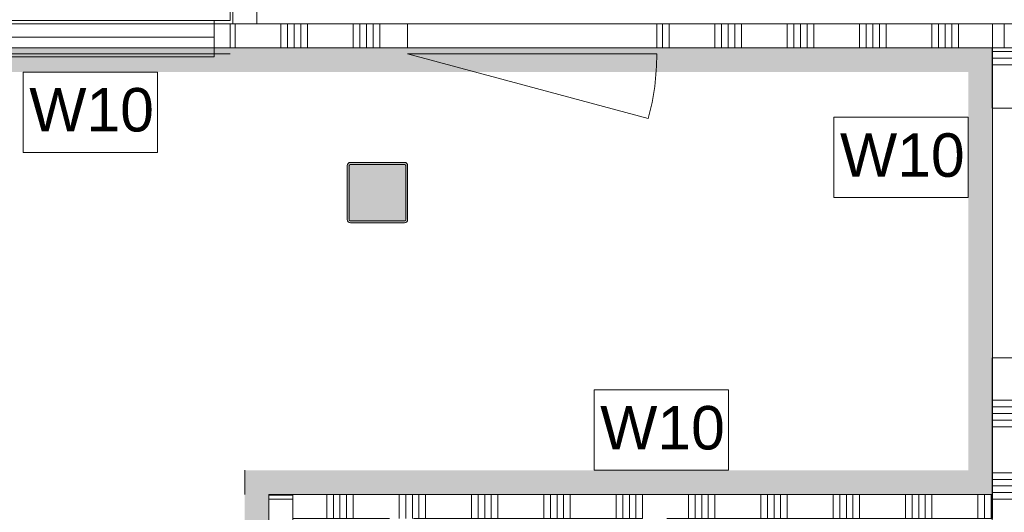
# Model space of a CAD drawing. Header units: millimetres. Extents: x -409 to 257590, y -7786 to 67330.
# Tile 136 of 210: x 15417 to 19500, y 54436 to 56477. Entities that reach past the tile are written whole.
import ezdxf

# ---------------------------------------------------------------- set-up
doc = ezdxf.new("R2010")
doc.units = ezdxf.units.MM
doc.header["$MEASUREMENT"] = 0
for name, color, linetype in [('Info Wandafwerking aanduiding', 7, 'Continuous'), ('Info Wandafwerking aanduiding Doorsnede-arcering', 7, 'Continuous'), ('New_22 NC Binnenwanden', 7, 'Continuous'), ('New_22 NC Binnenwanden Deuren', 7, 'Continuous'), ('New_22 NC Binnenwanden Doorsnede-arcering', 7, 'Continuous'), ('New_22 NC Binnenwanden Laagscheidingslijnen', 7, 'Continuous'), ('New_22 NC Binnenwanden Ramen', 7, 'Continuous'), ('New_Z Ruimtefuncties Zone omranding', 7, 'Continuous'), ('S-COLS-____-OTLN.RVT S', 7, 'Continuous'), ('S-COLS-____-OTLN.RVT S 2D arcering', 7, 'Continuous')]:
    doc.layers.add(name, color=color, linetype=linetype)
doc.styles.add('GENERATED_STYLE_1', font='txt')

# ---------------------------------------------------------------- blocks, each defined once
blk = doc.blocks.new('*X400')
at = {"layer": 'New_22 NC Binnenwanden Doorsnede-arcering', "color": 254, "linetype": 'Continuous', "lineweight": 0, "true_color": 0xe9ebeb}
blk.add_line((18000, 54410), (18000, 54510), dxfattribs=at)
blk = doc.blocks.new('*X401')
at = {"layer": 'New_22 NC Binnenwanden Doorsnede-arcering', "color": 254, "linetype": 'Continuous', "lineweight": 0, "true_color": 0xe9ebeb}
for p, q in [((16690.3, 54410), (16690.3, 54510)), ((16717.7, 54410), (16717.7, 54510)), ((16745.1, 54410), (16745.1, 54510)), ((16772.6, 54410), (16772.6, 54510)), ((16800, 54410), (16800, 54510)), ((16990.3, 54410), (16990.3, 54510)), ((17017.7, 54410), (17017.7, 54510)), ((17045.1, 54410), (17045.1, 54510)), ((17072.6, 54410), (17072.6, 54510)), ((17100, 54410), (17100, 54510)), ((17290.3, 54410), (17290.3, 54510)), ((17317.7, 54410), (17317.7, 54510)), ((17345.1, 54410), (17345.1, 54510)), ((17372.6, 54410), (17372.6, 54510)), ((17400, 54410), (17400, 54510)), ((17590.3, 54410), (17590.3, 54510)), ((17617.7, 54410), (17617.7, 54510)), ((17645.1, 54410), (17645.1, 54510)), ((17672.6, 54410), (17672.6, 54510)), ((17700, 54410), (17700, 54510)), ((17890.3, 54410), (17890.3, 54510)), ((17917.7, 54410), (17917.7, 54510)), ((17945.1, 54410), (17945.1, 54510)), ((17972.6, 54410), (17972.6, 54510))]:
    blk.add_line(p, q, dxfattribs=at)
blk = doc.blocks.new('*X402')
at = {"layer": 'New_22 NC Binnenwanden Doorsnede-arcering', "color": 254, "linetype": 'Continuous', "lineweight": 0, "true_color": 0xe9ebeb}
blk.add_line((18000, 54410), (18000, 54410), dxfattribs=at)
blk = doc.blocks.new('Wall_85_2', base_point=(16550, 54410))
at = {"layer": 'New_22 NC Binnenwanden', "color": 8, "linetype": 'Continuous', "lineweight": 0, "true_color": 0x778488, "flags": 128}
for points in [[(18099.9, 54510), (16550, 54510)], [(16550, 54410), (16950, 54410)], [(17050, 54410), (18000, 54410)]]:
    blk.add_lwpolyline(points, dxfattribs=at)
at = {"layer": 'New_22 NC Binnenwanden Laagscheidingslijnen', "color": 8, "linetype": 'Continuous', "lineweight": 0, "true_color": 0x778488}
blk.add_line((16550, 54410), (16550, 54510), dxfattribs=at)
at = {"layer": 'New_22 NC Binnenwanden', "color": 8, "lineweight": 0, "true_color": 0x778488}
for name in ['*X401', '*X400', '*X402']:
    blk.add_blockref(name, (0, 0), dxfattribs=at)
blk = doc.blocks.new('*X410')
at = {"layer": 'New_22 NC Binnenwanden Doorsnede-arcering', "color": 254, "linetype": 'Continuous', "lineweight": 0, "true_color": 0xe9ebeb}
for p, q in [((19550, 54900), (19450, 54900)), ((19550, 54872.6), (19450, 54872.6)), ((19550, 54845.1), (19450, 54845.1)), ((19550, 54817.7), (19450, 54817.7)), ((19550, 54790.3), (19450, 54790.3)), ((19550, 54600), (19450, 54600)), ((19550, 54572.6), (19450, 54572.6)), ((19550, 54545.1), (19450, 54545.1)), ((19550, 54517.7), (19450, 54517.7)), ((19550, 54490.3), (19450, 54490.3)), ((19550, 54300), (19450, 54300)), ((19550, 54272.6), (19450, 54272.6)), ((19550, 54245.1), (19450, 54245.1)), ((19550, 54217.7), (19450, 54217.7)), ((19550, 54190.3), (19450, 54190.3)), ((19550, 54000), (19450, 54000)), ((19550, 53972.6), (19450, 53972.6)), ((19550, 53945.1), (19450, 53945.1)), ((19550, 53917.7), (19450, 53917.7)), ((19550, 53890.3), (19450, 53890.3)), ((19550, 53700), (19450, 53700)), ((19550, 53672.6), (19450, 53672.6)), ((19550, 53645.1), (19450, 53645.1)), ((19550, 53617.7), (19450, 53617.7)), ((19550, 53590.3), (19450, 53590.3)), ((19550, 53400), (19450, 53400)), ((19550, 53372.6), (19450, 53372.6)), ((19550, 53345.1), (19450, 53345.1)), ((19550, 53317.7), (19450, 53317.7)), ((19550, 53290.3), (19450, 53290.3))]:
    blk.add_line(p, q, dxfattribs=at)
blk = doc.blocks.new('*X412')
at = {"layer": 'New_22 NC Binnenwanden Doorsnede-arcering', "color": 254, "linetype": 'Continuous', "lineweight": 0, "true_color": 0xe9ebeb}
for p, q in [((19550, 56345.1), (19450, 56345.1)), ((19550, 56317.7), (19450, 56317.7)), ((19550, 56290.3), (19450, 56290.3))]:
    blk.add_line(p, q, dxfattribs=at)
blk = doc.blocks.new('D1 22_7')
at = {"layer": 'New_22 NC Binnenwanden Deuren', "color": 1, "linetype": 'Continuous', "lineweight": 0}
for q in [(-481.8, 267.6), (-517, 0)]:
    blk.add_line((517, 0), q, dxfattribs=at)
at = {"layer": 'New_22 NC Binnenwanden Deuren', "color": 7, "linetype": 'Continuous', "lineweight": 0}
for p, q in [((-517, -114), (-517, -14)), ((-517, -114), (-517, -14)), ((517, -114), (517, -14)), ((517, -114), (517, -14))]:
    blk.add_line(p, q, dxfattribs=at)
at = {"layer": 'New_22 NC Binnenwanden Deuren', "color": 1, "linetype": 'Continuous', "lineweight": 0}
blk.add_arc((517, 0), 1034, 165, 180, dxfattribs=at)
blk = doc.blocks.new('Wall_88_2', base_point=(19550, 47310))
at = {"layer": 'New_22 NC Binnenwanden', "color": 8, "linetype": 'Continuous', "lineweight": 0, "true_color": 0x778488}
for p, q in [((19450, 56110), (19550, 56110)), ((19450, 55076), (19550, 55076))]:
    blk.add_line(p, q, dxfattribs=at)
at = {"layer": 'New_22 NC Binnenwanden', "color": 8, "linetype": 'Continuous', "lineweight": 0, "true_color": 0x778488, "flags": 128}
for points in [[(19450, 56360), (19550, 56360)], [(19450, 56360), (19450, 56110)], [(19450, 55076), (19450, 53276)]]:
    blk.add_lwpolyline(points, dxfattribs=at)
at = {"layer": 'New_22 NC Binnenwanden', "color": 8, "lineweight": 0, "true_color": 0x778488}
for name in ['*X412', '*X410']:
    blk.add_blockref(name, (0, 0), dxfattribs=at)
at = {"layer": 'New_22 NC Binnenwanden Deuren', "color": 1, "linetype": 'Continuous', "lineweight": 0, "xscale": -1, "zscale": 1000, "rotation": 270}
blk.add_blockref('D1 22_7', (19564, 55593), dxfattribs=at)
blk = doc.blocks.new('*X649')
at = {"layer": 'New_22 NC Binnenwanden Doorsnede-arcering', "color": 254, "linetype": 'Continuous', "lineweight": 0, "true_color": 0xe9ebeb}
for p, q in [((18190.3, 54410), (18190.3, 54510)), ((18217.7, 54410), (18217.7, 54510)), ((18245.1, 54410), (18245.1, 54510)), ((18272.6, 54410), (18272.6, 54510)), ((18300, 54410), (18300, 54510)), ((18490.3, 54410), (18490.3, 54510)), ((18517.7, 54410), (18517.7, 54510)), ((18545.1, 54410), (18545.1, 54510)), ((18572.6, 54410), (18572.6, 54510)), ((18600, 54410), (18600, 54510)), ((18790.3, 54410), (18790.3, 54510)), ((18817.7, 54410), (18817.7, 54510)), ((18845.1, 54410), (18845.1, 54510)), ((18872.6, 54410), (18872.6, 54510)), ((18900, 54410), (18900, 54510)), ((19090.3, 54410), (19090.3, 54510)), ((19117.7, 54410), (19117.7, 54510)), ((19145.1, 54410), (19145.1, 54510)), ((19172.6, 54410), (19172.6, 54510)), ((19200, 54410), (19200, 54510)), ((19390.3, 54410), (19390.3, 54510)), ((19417.7, 54410), (19417.7, 54510)), ((19445.1, 54410), (19445.1, 54510))]:
    blk.add_line(p, q, dxfattribs=at)
blk = doc.blocks.new('Wall_141_2', base_point=(18100, 54410))
at = {"layer": 'New_22 NC Binnenwanden', "color": 8, "linetype": 'Continuous', "lineweight": 0, "true_color": 0x778488, "flags": 128}
for points in [[(19450.7, 54510), (18099.9, 54510)], [(19450.7, 54510), (19450.7, 54410)], [(18100, 54410), (19450.7, 54410)]]:
    blk.add_lwpolyline(points, dxfattribs=at)
at = {"layer": 'New_22 NC Binnenwanden', "color": 8, "lineweight": 0, "true_color": 0x778488}
blk.add_blockref('*X649', (0, 0), dxfattribs=at)
blk = doc.blocks.new('*X718')
at = {"layer": 'New_22 NC Binnenwanden Doorsnede-arcering', "color": 254, "linetype": 'Continuous', "lineweight": 0, "true_color": 0xe9ebeb}
for p, q in [((16309.7, 56460), (16309.7, 56360)), ((16500, 56460), (16500, 56360)), ((16527.4, 56460), (16527.4, 56360)), ((16554.9, 56460), (16554.9, 56360)), ((16582.3, 56460), (16582.3, 56360)), ((16609.7, 56460), (16609.7, 56360)), ((16800, 56460), (16800, 56360)), ((16827.4, 56460), (16827.4, 56360)), ((16854.9, 56460), (16854.9, 56360)), ((16882.3, 56460), (16882.3, 56360)), ((16909.7, 56460), (16909.7, 56360))]:
    blk.add_line(p, q, dxfattribs=at)
blk = doc.blocks.new('*X719')
at = {"layer": 'New_22 NC Binnenwanden Doorsnede-arcering', "color": 254, "linetype": 'Continuous', "lineweight": 0, "true_color": 0xe9ebeb}
for p, q in [((18082.3, 56460), (18082.3, 56360)), ((18109.7, 56460), (18109.7, 56360)), ((18300, 56460), (18300, 56360)), ((18327.4, 56460), (18327.4, 56360)), ((18354.9, 56460), (18354.9, 56360)), ((18382.3, 56460), (18382.3, 56360)), ((18409.7, 56460), (18409.7, 56360)), ((18600, 56460), (18600, 56360)), ((18627.4, 56460), (18627.4, 56360)), ((18654.9, 56460), (18654.9, 56360)), ((18682.3, 56460), (18682.3, 56360)), ((18709.7, 56460), (18709.7, 56360)), ((18900, 56460), (18900, 56360)), ((18927.4, 56460), (18927.4, 56360)), ((18954.9, 56460), (18954.9, 56360)), ((18982.3, 56460), (18982.3, 56360)), ((19009.7, 56460), (19009.7, 56360)), ((19200, 56460), (19200, 56360)), ((19227.4, 56460), (19227.4, 56360)), ((19254.9, 56460), (19254.9, 56360)), ((19282.3, 56460), (19282.3, 56360)), ((19309.7, 56460), (19309.7, 56360))]:
    blk.add_line(p, q, dxfattribs=at)
blk = doc.blocks.new('#Pui inbouwgarderobe 01')
at = {"layer": 'New_22 NC Binnenwanden Ramen', "color": 9, "linetype": 'Continuous', "lineweight": 0}
for p, q in [((-1600, 0), (-1600, -392)), ((-1533, 0), (-1600, 0)), ((1533, 0), (-1533, 0)), ((1600, 0), (1533, 0)), ((1600, -392), (1600, 0)), ((-1600, -392), (-1533, -392)), ((-1533, -392), (-1533, -513)), ((-1533, -392), (1533, -392)), ((1533, -513), (1533, -392)), ((1533, -392), (1600, -392)), ((-1533, -513), (-1533, -543)), ((1533, -543), (1533, -513)), ((1533, -531), (-1533, -531)), ((-1533, -543), (-1515, -543)), ((-1515, -543), (1515, -543)), ((1515, -543), (1533, -543))]:
    blk.add_line(p, q, dxfattribs=at)
at = {"layer": 'New_22 NC Binnenwanden Ramen', "color": 1, "linetype": 'Continuous', "lineweight": 0}
for p, q in [((1533, -462), (-1533, -462)), ((-1533, -513), (-1533, -543)), ((-1533, -543), (-1533, -513)), ((-1533, -513), (-1533, -543)), ((-1533, -543), (-1533, -513)), ((-1533, -513), (-1533, -543)), ((-1533, -543), (-1533, -513)), ((1533, -543), (1533, -513)), ((1533, -513), (1533, -543)), ((1533, -543), (1533, -513)), ((-1533, -543), (-1515, -543)), ((-1515, -543), (-1533, -543)), ((1515, -543), (1533, -543)), ((1533, -543), (1515, -543))]:
    blk.add_line(p, q, dxfattribs=at)
blk = doc.blocks.new('Rnx verticaal 22')
at = {"layer": 'New_22 NC Binnenwanden Ramen', "color": 1, "linetype": 'Continuous', "lineweight": 0}
for p, q in [((-1600, 0), (-1533, 0)), ((-1533, 0), (-1533, -139)), ((-1533, 0), (1533, 0)), ((1533, -139), (1533, 0)), ((1533, 0), (1600, 0)), ((-1533, -139), (-1600, -139)), ((1533, -139), (-1533, -139)), ((1600, -139), (1533, -139))]:
    blk.add_line(p, q, dxfattribs=at)
at = {"layer": 'New_22 NC Binnenwanden Ramen', "color": 7, "linetype": 'Continuous', "lineweight": 0}
for p, q in [((-1600, -25), (-1600, -125)), ((-1600, -25), (-1600, -125)), ((1600, -25), (1600, -125)), ((1600, -25), (1600, -125))]:
    blk.add_line(p, q, dxfattribs=at)
blk = doc.blocks.new('D1 22_4')
at = {"layer": 'New_22 NC Binnenwanden Deuren', "color": 1, "linetype": 'Continuous', "lineweight": 0}
for q in [(-481.8, 267.6), (-517, 0)]:
    blk.add_line((517, 0), q, dxfattribs=at)
at = {"layer": 'New_22 NC Binnenwanden Deuren', "color": 7, "linetype": 'Continuous', "lineweight": 0}
for p, q in [((-517, -25), (-517, -125)), ((-517, -25), (-517, -125)), ((517, -25), (517, -125)), ((517, -25), (517, -125))]:
    blk.add_line(p, q, dxfattribs=at)
at = {"layer": 'New_22 NC Binnenwanden Deuren', "color": 1, "linetype": 'Continuous', "lineweight": 0}
blk.add_arc((517, 0), 1034, 165, 180, dxfattribs=at)
blk = doc.blocks.new('Wall_156_2', base_point=(7050, 56360))
at = {"layer": 'New_22 NC Binnenwanden', "color": 8, "linetype": 'Continuous', "lineweight": 0, "true_color": 0x778488}
for p, q in [((17025, 56360), (17025, 56460)), ((18059, 56360), (18059, 56460))]:
    blk.add_line(p, q, dxfattribs=at)
at = {"layer": 'New_22 NC Binnenwanden', "color": 8, "linetype": 'Continuous', "lineweight": 0, "true_color": 0x778488, "flags": 128}
for points in [[(17025, 56460), (16290, 56460)], [(19450.7, 56460), (18059, 56460)], [(19450.7, 56360), (19450.7, 56460)], [(16290, 56360), (17025, 56360)], [(18059, 56360), (19450.7, 56360)]]:
    blk.add_lwpolyline(points, dxfattribs=at)
at = {"layer": 'New_22 NC Binnenwanden', "color": 8, "lineweight": 0, "true_color": 0x778488}
for name in ['*X718', '*X719']:
    blk.add_blockref(name, (0, 0), dxfattribs=at)
at = {"layer": 'New_22 NC Binnenwanden Deuren', "color": 1, "linetype": 'Continuous', "lineweight": 0, "zscale": 1000, "rotation": 180.0000012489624}
blk.add_blockref('D1 22_4', (17542, 56335), dxfattribs=at)
at = {"layer": 'New_22 NC Binnenwanden Ramen', "color": 1, "linetype": 'Continuous', "lineweight": 0, "xscale": -1.00000000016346, "zscale": 1000}
blk.add_blockref('#Pui inbouwgarderobe 01', (14690, 56866), dxfattribs=at)
at = {"layer": 'New_22 NC Binnenwanden Ramen', "color": 1, "linetype": 'Continuous', "lineweight": 0, "xscale": -1, "zscale": 1000, "rotation": 180.0000012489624}
blk.add_blockref('Rnx verticaal 22', (14690, 56335), dxfattribs=at)
blk = doc.blocks.new('*X952')
at = {"layer": 'New_22 NC Binnenwanden Doorsnede-arcering', "color": 254, "linetype": 'Continuous', "lineweight": 0, "true_color": 0xe9ebeb}
blk.add_line((16550, 54490.3), (16450, 54490.3), dxfattribs=at)
blk = doc.blocks.new('*X953')
at = {"layer": 'New_22 NC Binnenwanden Doorsnede-arcering', "color": 254, "linetype": 'Continuous', "lineweight": 0, "true_color": 0xe9ebeb}
for p, q in [((16550, 51000), (16450, 51000)), ((16550, 50972.6), (16450, 50972.6)), ((16550, 50945.1), (16450, 50945.1)), ((16550, 50917.7), (16450, 50917.7)), ((16550, 50890.3), (16450, 50890.3))]:
    blk.add_line(p, q, dxfattribs=at)
blk = doc.blocks.new('R1 22_13')
at = {"layer": 'New_22 NC Binnenwanden Ramen', "color": 1, "linetype": 'Continuous', "lineweight": 0}
for p, q in [((-1600, 0), (-1533, 0)), ((-1533, 0), (-1533, -139)), ((-1533, 0), (1533, 0)), ((1533, -139), (1533, 0)), ((1533, 0), (1600, 0)), ((-1533, -139), (-1600, -139)), ((1533, -139), (-1533, -139)), ((1600, -139), (1533, -139))]:
    blk.add_line(p, q, dxfattribs=at)
at = {"layer": 'New_22 NC Binnenwanden Ramen', "color": 7, "linetype": 'Continuous', "lineweight": 0}
for p, q in [((-1600, -25), (-1600, -125)), ((-1600, -25), (-1600, -125)), ((1600, -25), (1600, -125)), ((1600, -25), (1600, -125))]:
    blk.add_line(p, q, dxfattribs=at)
blk = doc.blocks.new('#Pui inbouwgarderobe 02')
at = {"layer": 'New_22 NC Binnenwanden Ramen', "color": 1, "linetype": 'Continuous', "lineweight": 0}
for p, q in [((-1600, 0), (-1600, -399)), ((-1533, 0), (-1600, 0)), ((1533, 0), (-1533, 0)), ((1600, 0), (1533, 0)), ((1600, -399), (1600, 0)), ((-1600, -399), (-1600, -506)), ((1600, -506), (1600, -399)), ((-1600, -506), (-1533, -506)), ((-1533, -506), (-1533, -543)), ((1533, -506), (-1533, -506)), ((1533, -543), (1533, -506)), ((1533, -506), (1600, -506)), ((-1533, -543), (-1515, -543)), ((-1515, -543), (1515, -543)), ((1515, -543), (1533, -543))]:
    blk.add_line(p, q, dxfattribs=at)
blk = doc.blocks.new('Wall_237_2', base_point=(16450, 50735))
at = {"layer": 'New_22 NC Binnenwanden', "color": 8, "linetype": 'Continuous', "lineweight": 0, "true_color": 0x778488, "flags": 128}
for points in [[(16450, 54507.3), (16550, 54507.3)], [(16450, 54507.3), (16450, 54310)], [(16550, 54310), (16550, 54507.3)], [(16450, 51110), (16450, 50735)], [(16550, 50735), (16550, 51110)], [(16450, 50735), (16550, 50735)]]:
    blk.add_lwpolyline(points, dxfattribs=at)
at = {"layer": 'New_22 NC Binnenwanden', "color": 8, "lineweight": 0, "true_color": 0x778488}
for name in ['*X952', '*X953']:
    blk.add_blockref(name, (0, 0), dxfattribs=at)
at = {"layer": 'New_22 NC Binnenwanden Ramen', "color": 1, "linetype": 'Continuous', "lineweight": 0, "xscale": 1.000000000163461, "zscale": 1000, "rotation": 270.0000211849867}
blk.add_blockref('#Pui inbouwgarderobe 02', (16956, 52710), dxfattribs=at)
at = {"layer": 'New_22 NC Binnenwanden Ramen', "color": 1, "linetype": 'Continuous', "lineweight": 0, "zscale": 1000, "rotation": 90.00002118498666}
blk.add_blockref('R1 22_13', (16425, 52710), dxfattribs=at)
blk = doc.blocks.new('*X1268')
at = {"layer": 'New_22 NC Binnenwanden Doorsnede-arcering', "color": 254, "linetype": 'Continuous', "lineweight": 0, "true_color": 0xe9ebeb}
for p, q in [((16469.7, 54490.3), (16450, 54490.3)), ((16550, 54300), (16450, 54300)), ((16550, 54272.6), (16450, 54272.6)), ((16550, 54245.1), (16450, 54245.1)), ((16550, 54217.7), (16450, 54217.7)), ((16550, 54190.3), (16450, 54190.3)), ((16550, 54000), (16450, 54000)), ((16550, 53972.6), (16450, 53972.6)), ((16550, 53945.1), (16450, 53945.1)), ((16550, 53917.7), (16450, 53917.7)), ((16550, 53890.3), (16450, 53890.3)), ((16550, 53700), (16450, 53700)), ((16550, 53672.6), (16450, 53672.6)), ((16550, 53645.1), (16450, 53645.1)), ((16550, 53617.7), (16450, 53617.7)), ((16550, 53590.3), (16450, 53590.3)), ((16550, 53400), (16450, 53400)), ((16550, 53372.6), (16450, 53372.6)), ((16550, 53345.1), (16450, 53345.1)), ((16550, 53317.7), (16450, 53317.7)), ((16550, 53290.3), (16450, 53290.3)), ((16550, 53100), (16450, 53100)), ((16550, 53072.6), (16450, 53072.6)), ((16550, 53045.1), (16450, 53045.1)), ((16550, 53017.7), (16450, 53017.7)), ((16550, 52990.3), (16450, 52990.3)), ((16550, 52800), (16450, 52800)), ((16550, 52772.6), (16450, 52772.6)), ((16550, 52745.1), (16450, 52745.1)), ((16550, 52717.7), (16450, 52717.7)), ((16550, 52690.3), (16450, 52690.3)), ((16550, 52500), (16450, 52500)), ((16550, 52472.6), (16450, 52472.6)), ((16550, 52445.1), (16450, 52445.1)), ((16550, 52417.7), (16450, 52417.7)), ((16550, 52390.3), (16450, 52390.3)), ((16550, 52200), (16450, 52200)), ((16550, 52172.6), (16450, 52172.6)), ((16550, 52145.1), (16450, 52145.1)), ((16550, 52117.7), (16450, 52117.7)), ((16550, 52090.3), (16450, 52090.3)), ((16550, 51900), (16450, 51900)), ((16550, 51872.6), (16450, 51872.6)), ((16550, 51845.1), (16450, 51845.1)), ((16550, 51817.7), (16450, 51817.7)), ((16550, 51790.3), (16450, 51790.3)), ((16550, 51600), (16450, 51600)), ((16550, 51572.6), (16450, 51572.6)), ((16550, 51545.1), (16450, 51545.1)), ((16550, 51517.7), (16450, 51517.7)), ((16550, 51490.3), (16450, 51490.3)), ((16550, 51300), (16450, 51300)), ((16550, 51272.6), (16450, 51272.6)), ((16550, 51245.1), (16450, 51245.1)), ((16550, 51217.7), (16450, 51217.7)), ((16550, 51190.3), (16450, 51190.3)), ((16550, 51000), (16450, 51000)), ((16550, 50972.6), (16450, 50972.6)), ((16550, 50945.1), (16450, 50945.1)), ((16550, 50917.7), (16450, 50917.7)), ((16550, 50890.3), (16450, 50890.3)), ((16550, 50700), (16450, 50700)), ((16550, 50672.6), (16450, 50672.6)), ((16550, 50645.1), (16450, 50645.1))]:
    blk.add_line(p, q, dxfattribs=at)
blk = doc.blocks.new('*X1269')
at = {"layer": 'New_22 NC Binnenwanden Doorsnede-arcering', "color": 254, "linetype": 'Continuous', "lineweight": 0, "true_color": 0xe9ebeb}
blk.add_line((16550, 54490.3), (16469.7, 54490.3), dxfattribs=at)
blk = doc.blocks.new('Wall_297_2', base_point=(16550, 50635))
at = {"layer": 'New_22 NC Binnenwanden', "color": 8, "linetype": 'Continuous', "lineweight": 0, "true_color": 0x778488, "flags": 128}
for points in [[(16450, 54510), (16450, 50635)], [(16450, 54510), (16550, 54510)], [(16550, 50635), (16550, 54410)]]:
    blk.add_lwpolyline(points, dxfattribs=at)
at = {"layer": 'New_22 NC Binnenwanden Laagscheidingslijnen', "color": 8, "linetype": 'Continuous', "lineweight": 0, "true_color": 0x778488}
blk.add_line((16550, 54410), (16550, 54510), dxfattribs=at)
at = {"layer": 'New_22 NC Binnenwanden', "color": 8, "lineweight": 0, "true_color": 0x778488}
for name in ['*X1268', '*X1269']:
    blk.add_blockref(name, (0, 0), dxfattribs=at)
blk = doc.blocks.new('Wall_377_2', base_point=(7050, 56360))
at = {"layer": 'Info Wandafwerking aanduiding Doorsnede-arcering', "linetype": 'Continuous', "lineweight": 0}
for points in [[(19350.7, 56360), (7150, 56360), (7150, 56260), (19350.7, 56260)], [(19350.7, 56360), (19350.7, 56260), (19450.7, 56360)], [(19350.7, 56260), (19450.7, 56260), (19450.7, 56360)]]:
    blk.add_hatch(color=1, dxfattribs=at).paths.add_polyline_path(points)
at = {"layer": 'Info Wandafwerking aanduiding', "color": 9, "linetype": 'Continuous', "lineweight": 0, "flags": 128}
blk.add_lwpolyline([(19450.7, 56360), (19450.7, 56260)], dxfattribs=at)
blk = doc.blocks.new('Wall_378_2', base_point=(19450.7, 56360))
at = {"layer": 'Info Wandafwerking aanduiding Doorsnede-arcering', "linetype": 'Continuous', "lineweight": 0}
for points in [[(19450.7, 54610), (19450.7, 56260), (19350.7, 56260), (19350.7, 54610)], [(19450.7, 54610), (19350.7, 54610), (19450.7, 54510)], [(19350.7, 54610), (19350.7, 54510), (19450.7, 54510)]]:
    blk.add_hatch(color=1, dxfattribs=at).paths.add_polyline_path(points)
at = {"layer": 'Info Wandafwerking aanduiding', "color": 9, "linetype": 'Continuous', "lineweight": 0, "flags": 128}
blk.add_lwpolyline([(19450.7, 54510), (19350.7, 54510)], dxfattribs=at)
blk = doc.blocks.new('Wall_379_2', base_point=(19450.7, 54510))
at = {"layer": 'Info Wandafwerking aanduiding Doorsnede-arcering', "linetype": 'Continuous', "lineweight": 0}
for points in [[(16450, 54610), (16350, 54610), (16450, 54510)], [(16450, 54510), (16350, 54610), (16350, 54510)], [(19350.7, 54610), (16450, 54610), (16450, 54510), (19350.7, 54510)]]:
    blk.add_hatch(color=1, dxfattribs=at).paths.add_polyline_path(points)
at = {"layer": 'Info Wandafwerking aanduiding', "color": 9, "linetype": 'Continuous', "lineweight": 0, "flags": 128}
blk.add_lwpolyline([(16350, 54610), (16350, 54510)], dxfattribs=at)
blk = doc.blocks.new('Wall_380_2', base_point=(16450, 54510))
at = {"layer": 'Info Wandafwerking aanduiding Doorsnede-arcering', "linetype": 'Continuous', "lineweight": 0}
blk.add_hatch(color=1, dxfattribs=at).paths.add_polyline_path([(16450, 47310), (16450, 54510), (16350, 54510), (16350, 47310)])
blk = doc.blocks.new('Column 342[25]_2', base_point=(0.5, 3))
at = {"layer": 'S-COLS-____-OTLN.RVT S 2D arcering', "linetype": 'Continuous', "lineweight": 0, "true_color": 0x778488}
h = blk.add_hatch(color=8, dxfattribs=at)
h.paths.add_polyline_path([(16775.5, 55648.7), (16776.5, 55643.8), (16779.3, 55639.5), (16783.5, 55636.7), (16788.5, 55635.7), (17012.5, 55635.7), (17017.5, 55636.7), (17021.7, 55639.5), (17024.5, 55643.8), (17025.5, 55648.7), (17025.5, 55872.7), (17024.5, 55877.7), (17021.7, 55881.9), (17017.5, 55884.8), (17012.5, 55885.7), (16788.5, 55885.7), (16783.5, 55884.8), (16779.3, 55881.9), (16776.5, 55877.7), (16775.5, 55872.7)])
h.paths.add_polyline_path([(17012.5, 55643.7), (16788.5, 55643.7), (16786.6, 55644.1), (16785, 55645.2), (16783.9, 55646.8), (16783.5, 55648.7), (16783.5, 55872.7), (16783.9, 55874.7), (16785, 55876.3), (16786.6, 55877.4), (16788.5, 55877.7), (17012.5, 55877.7), (17014.4, 55877.4), (17016.1, 55876.3), (17017.1, 55874.7), (17017.5, 55872.7), (17017.5, 55648.7), (17017.1, 55646.8), (17016.1, 55645.2), (17014.4, 55644.1)], flags=0)
blk.add_hatch(color=8, dxfattribs=at).paths.add_polyline_path([(17012.5, 55877.7), (16788.5, 55877.7), (16786.6, 55877.4), (16785, 55876.3), (16783.9, 55874.7), (16783.5, 55872.7), (16783.5, 55648.7), (16783.9, 55646.8), (16785, 55645.2), (16786.6, 55644.1), (16788.5, 55643.7), (17012.5, 55643.7), (17014.4, 55644.1), (17016.1, 55645.2), (17017.1, 55646.8), (17017.5, 55648.7), (17017.5, 55872.7), (17017.1, 55874.7), (17016.1, 55876.3), (17014.4, 55877.4)])
at = {"layer": 'S-COLS-____-OTLN.RVT S', "color": 1, "linetype": 'Continuous', "lineweight": 0}
for p, q in [((16776.5, 55877.7), (16775.5, 55872.7)), ((16775.5, 55872.7), (16775.5, 55648.7)), ((16779.3, 55881.9), (16776.5, 55877.7)), ((16783.5, 55884.8), (16779.3, 55881.9)), ((16788.5, 55885.7), (16783.5, 55884.8)), ((16783.5, 55872.7), (16783.9, 55874.7)), ((16783.5, 55648.7), (16783.5, 55872.7)), ((16783.9, 55874.7), (16785, 55876.3)), ((16785, 55876.3), (16786.6, 55877.4)), ((16786.6, 55877.4), (16788.5, 55877.7)), ((17012.5, 55885.7), (16788.5, 55885.7)), ((16788.5, 55877.7), (17012.5, 55877.7)), ((17017.5, 55884.8), (17012.5, 55885.7)), ((17012.5, 55877.7), (17014.4, 55877.4)), ((17014.4, 55877.4), (17016.1, 55876.3)), ((17016.1, 55876.3), (17017.1, 55874.7)), ((17017.1, 55874.7), (17017.5, 55872.7)), ((17021.7, 55881.9), (17017.5, 55884.8)), ((17017.5, 55872.7), (17017.5, 55648.7)), ((17024.5, 55877.7), (17021.7, 55881.9)), ((17025.5, 55872.7), (17024.5, 55877.7)), ((17025.5, 55648.7), (17025.5, 55872.7)), ((16775.5, 55648.7), (16776.5, 55643.8)), ((16776.5, 55643.8), (16779.3, 55639.5)), ((16779.3, 55639.5), (16783.5, 55636.7)), ((16783.9, 55646.8), (16783.5, 55648.7)), ((16783.5, 55636.7), (16788.5, 55635.7)), ((16785, 55645.2), (16783.9, 55646.8)), ((16786.6, 55644.1), (16785, 55645.2)), ((16788.5, 55643.7), (16786.6, 55644.1)), ((17012.5, 55643.7), (16788.5, 55643.7)), ((16788.5, 55635.7), (17012.5, 55635.7)), ((17014.4, 55644.1), (17012.5, 55643.7)), ((17012.5, 55635.7), (17017.5, 55636.7)), ((17016.1, 55645.2), (17014.4, 55644.1)), ((17017.1, 55646.8), (17016.1, 55645.2)), ((17017.5, 55648.7), (17017.1, 55646.8)), ((17017.5, 55636.7), (17021.7, 55639.5)), ((17021.7, 55639.5), (17024.5, 55643.8)), ((17024.5, 55643.8), (17025.5, 55648.7))]:
    blk.add_line(p, q, dxfattribs=at)
blk = doc.blocks.new('*X2115')
at = {"layer": 'New_22 NC Binnenwanden Doorsnede-arcering', "color": 254, "linetype": 'Continuous', "lineweight": 0, "true_color": 0xe9ebeb}
blk.add_line((19500, 56460), (19500, 56360), dxfattribs=at)
blk = doc.blocks.new('Wall_485_2', base_point=(19450.7, 56360))
at = {"layer": 'New_22 NC Binnenwanden', "color": 8, "linetype": 'Continuous', "lineweight": 0, "true_color": 0x778488, "flags": 128}
for points in [[(25600, 56460), (19450.7, 56460)], [(19450.7, 56360), (19450.7, 56460)], [(19450.7, 56360), (25600, 56360)]]:
    blk.add_lwpolyline(points, dxfattribs=at)
at = {"layer": 'New_22 NC Binnenwanden', "color": 8, "lineweight": 0, "true_color": 0x778488}
blk.add_blockref('*X2115', (0, 0), dxfattribs=at)
blk = doc.blocks.new('Wall_487_2', base_point=(16300, 63060))
at = {"layer": 'New_22 NC Binnenwanden', "color": 8, "linetype": 'Continuous', "lineweight": 0, "true_color": 0x778488, "flags": 128}
for points in [[(16300, 63060), (16300, 56460)], [(16400, 56460), (16400, 63060)], [(16300, 56460), (16400, 56460)]]:
    blk.add_lwpolyline(points, dxfattribs=at)

msp = doc.modelspace()

# ---------------------------------------------------------------- linework, layer by layer
at = {"layer": 'Info Wandafwerking aanduiding', "color": 9, "linetype": 'Continuous', "lineweight": 0, "flags": 128}
for points in [[(15431.3, 56260), (15988.2, 56260), (15988.2, 55927.1), (15431.3, 55927.1)], [(18793.8, 56072.7), (19350.7, 56072.7), (19350.7, 55739.9), (18793.8, 55739.9)], [(17799.2, 54942.9), (18356.1, 54942.9), (18356.1, 54610), (17799.2, 54610)]]:
    msp.add_lwpolyline(points, close=True, dxfattribs=at)
at = {"layer": 'New_Z Ruimtefuncties Zone omranding', "color": 231, "linetype": 'Continuous', "lineweight": 0, "true_color": 0xf9acba, "flags": 128}
for points in [[(7050, 56460), (7650, 56460), (16300, 56460), (16300, 63060), (8825, 63060), (8575, 63060), (7650, 63060), (7650, 60510), (7050, 60510)], [(16400, 60535), (16400, 56460), (25600, 56460), (25600, 60785), (25600, 63060), (25325, 63060), (17025, 63060), (16400, 63060), (16400, 60785), (17025, 60785), (17025, 60535)]]:
    msp.add_lwpolyline(points, close=True, dxfattribs=at)
at = {"layer": 'New_Z Ruimtefuncties Zone omranding', "color": 41, "linetype": 'Continuous', "lineweight": 0, "true_color": 0xffeeaa, "flags": 128}
msp.add_lwpolyline([(16670, 46077.3), (16670, 47310), (16450, 47310), (16450, 54510), (19450.7, 54510), (19450.7, 56360), (7050, 56360), (7050, 54509.9), (9204.1, 54510), (9203.9, 50550), (8951.4, 50550), (8951.3, 41360.4)], dxfattribs=at)

# ---------------------------------------------------------------- block references
at = {"layer": 'Info Wandafwerking aanduiding', "color": 1, "lineweight": 0}
for name, p in [('Wall_377_2', (7050, 56360)), ('Wall_378_2', (19450.7, 56360)), ('Wall_379_2', (19450.7, 54510)), ('Wall_380_2', (16450, 54510))]:
    msp.add_blockref(name, p, dxfattribs=at)
at = {"layer": 'New_22 NC Binnenwanden', "color": 8, "lineweight": 0, "true_color": 0x778488}
for name, p in [('Wall_487_2', (16300, 63060)), ('Wall_156_2', (7050, 56360)), ('Wall_485_2', (19450.7, 56360)), ('Wall_88_2', (19550, 47310)), ('Wall_237_2', (16450, 50735)), ('Wall_297_2', (16550, 50635)), ('Wall_85_2', (16550, 54410)), ('Wall_141_2', (18100, 54410))]:
    msp.add_blockref(name, p, dxfattribs=at)
at = {"layer": 'S-COLS-____-OTLN.RVT S', "color": 1, "linetype": 'Continuous', "lineweight": 0}
msp.add_blockref('Column 342[25]_2', (0.5, 3), dxfattribs=at)

# ---------------------------------------------------------------- texts
at = {"layer": 'Info Wandafwerking aanduiding', "color": 2, "linetype": 'Continuous', "lineweight": 0, "char_height": 180, "style": 'GENERATED_STYLE_1'}
for insert, attachment_point in [((15456.3, 56193.9), 1), ((18818.8, 55823.6), 7), ((17824.2, 54693.8), 7)]:
    msp.add_mtext('\\A1;{\\pql;\\fArial|b0|i0|c0|p38;W10}', dxfattribs=dict(at, insert=insert, attachment_point=attachment_point))

doc.saveas('drawing.dxf')
